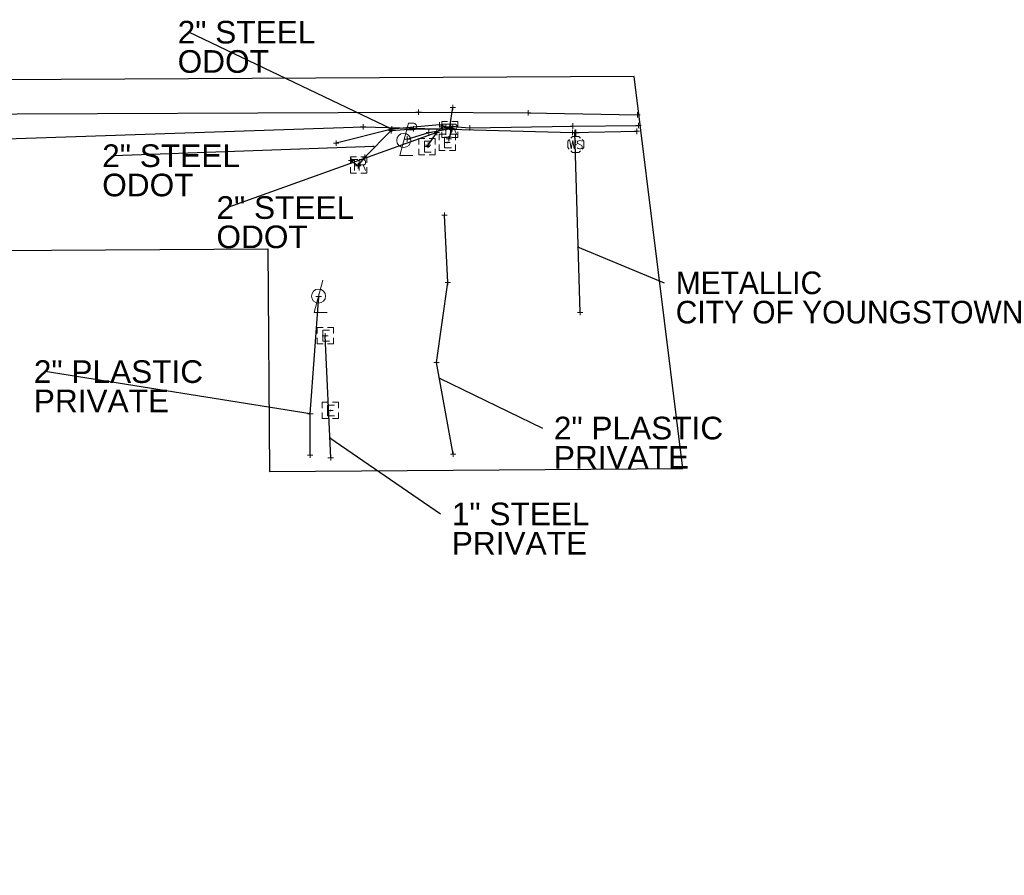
# Model space of a CAD drawing. Header units: feet. Extents: x 2474969 to 2485206, y 498780 to 500682.
# Tile 41 of 69: x 2479927 to 2480108, y 499918 to 500076. Entities that reach past the tile are written whole.
import ezdxf

# ---------------------------------------------------------------- set-up
doc = ezdxf.new("R2010")
doc.units = ezdxf.units.FT
doc.header["$MEASUREMENT"] = 0
doc.linetypes.add('interconnectex', pattern=[0])
for name, color, linetype in [('LT_X_Poles', 2, 'Continuous'), ('SG_X_Interconnect_Cable', 7, 'interconnectex'), ('SG_X_PullBox', 7, 'Continuous'), ('TX_X_10', 7, 'Continuous'), ('UT_X_Electric', 1, 'elecex'), ('UT_X_Electric_Cells', 1, 'Continuous'), ('UT_X_FO', 30, 'foex'), ('UT_X_Misc_Cells', 7, 'Continuous'), ('UT_X_Water', 133, 'waterex'), ('UT_X_Water_Cells', 133, 'Continuous')]:
    doc.layers.add(name, color=color, linetype=linetype)
for name, color, linetype, lineweight in [('SG_X_PullBox (Construction)', 7, 'Continuous', 0), ('UT_X_Electric_Cells (Construction)', 1, 'Continuous', 0), ('UT_X_Water_Cells (Construction)', 62, 'Continuous', 0)]:
    doc.layers.add(name, color=color, linetype=linetype, lineweight=lineweight)
doc.layers.add('SV_X_Shot_Marker (Construction)', color=2, linetype='Continuous', lineweight=0, transparency=0.5)
doc.styles.get("Standard").update_dxf_attribs({"font": 'arial.ttf'})
doc.styles.add('Standard-Linetype-Ex', font='font30.shx')
doc.styles.add('Style-Arial', font='arial.ttf')
doc.linetypes.add('elecex', pattern='A,0.2,-0.1,0.2,-0.1,0.2,-0.1,0.2,-0.1,["E",Standard-Linetype-Ex,S=0.14,R=0,X=-0,Y=-0.05],-0.2', length=1.4)
doc.linetypes.add('foex', pattern='A,0.2,-0.1,0.2,-0.1,0.2,-0.1,0.2,-0.1,["FO",Standard-Linetype-Ex,S=0.14,R=0,X=-0,Y=-0.05],-0.3', length=1.5)
doc.linetypes.add('waterex', pattern='A,0.2,-0.1,0.2,-0.1,0.2,-0.1,0.2,-0.1,["W",Standard-Linetype-Ex,S=0.14,R=0,X=-0,Y=-0.05],-0.2', length=1.4)
doc.dimstyles.get("Standard").update_dxf_attribs({"dimtxt": 0.18, "dimasz": 0.18, "dimexe": 0.18, "dimexo": 0.0625, "dimgap": 0.09, "dimtad": 0, "dimtih": 1, "dimtoh": 1, "dimdec": 4, "dimzin": 0, "dimdsep": 46, "dimtxsty": 'Standard', "dimcen": 0.09, "dimadec": 0, "dimazin": 0, "dimtfac": 1, "dimtdec": 4, "dimtofl": 0, "dimtmove": 0, "dimatfit": 3, "dimfxl": 1, "dimtolj": 1, "dimtzin": 0, "dimarcsym": 0})

# ---------------------------------------------------------------- blocks, each defined once
blk = doc.blocks.new('SVPT_591')
at = {"layer": 'SV_X_Shot_Marker (Construction)', "transparency": 33554495}
for p, q in [((-0.02500000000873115, 0), (0.02499999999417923, 0)), ((0, 0.02500000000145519), (0, -0.02500000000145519))]:
    blk.add_line(p, q, dxfattribs=at)
blk.add_point((0, 0), dxfattribs=at)
blk = doc.blocks.new('SVPT_592')
at = {"layer": 'SV_X_Shot_Marker (Construction)', "transparency": 33554495}
for p, q in [((-0.02500000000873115, 0), (0.02499999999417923, 0)), ((-1.455191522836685e-11, 0.02499999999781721), (-1.455191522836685e-11, -0.02500000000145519))]:
    blk.add_line(p, q, dxfattribs=at)
blk.add_point((-1.455191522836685e-11, 0), dxfattribs=at)
blk = doc.blocks.new('SVPT_593')
at = {"layer": 'SV_X_Shot_Marker (Construction)', "transparency": 33554495}
for p, q in [((-0.02500000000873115, 0), (0.02499999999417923, 0)), ((0, 0.02500000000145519), (0, -0.02499999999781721))]:
    blk.add_line(p, q, dxfattribs=at)
blk.add_point((0, 0), dxfattribs=at)
blk = doc.blocks.new('SVPT_594')
at = {"layer": 'SV_X_Shot_Marker (Construction)', "transparency": 33554495}
for p, q in [((-0.02499999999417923, 0), (0.02500000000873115, 0)), ((1.455191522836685e-11, 0.02500000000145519), (1.455191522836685e-11, -0.02499999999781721))]:
    blk.add_line(p, q, dxfattribs=at)
blk.add_point((1.455191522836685e-11, 0), dxfattribs=at)
blk = doc.blocks.new('SVPT_595')
at = {"layer": 'SV_X_Shot_Marker (Construction)', "transparency": 33554495}
for p, q in [((-0.02499999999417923, 3.637978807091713e-12), (0.02500000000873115, 3.637978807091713e-12)), ((0, 0.02500000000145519), (0, -0.02499999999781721))]:
    blk.add_line(p, q, dxfattribs=at)
blk.add_point((0, 3.637978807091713e-12), dxfattribs=at)
blk = doc.blocks.new('SVPT_596')
at = {"layer": 'SV_X_Shot_Marker (Construction)', "transparency": 33554495}
for p, q in [((-0.02499999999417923, 0), (0.02500000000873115, 0)), ((0, 0.02500000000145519), (0, -0.02499999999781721))]:
    blk.add_line(p, q, dxfattribs=at)
blk.add_point((0, 0), dxfattribs=at)
blk = doc.blocks.new('SVPT_597')
at = {"layer": 'SV_X_Shot_Marker (Construction)', "transparency": 33554495}
for p, q in [((-0.02499999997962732, 0), (0.02500000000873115, 0)), ((1.455191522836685e-11, 0.02500000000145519), (1.455191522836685e-11, -0.02499999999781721))]:
    blk.add_line(p, q, dxfattribs=at)
blk.add_point((1.455191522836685e-11, 0), dxfattribs=at)
blk = doc.blocks.new('SVPT_598')
at = {"layer": 'SV_X_Shot_Marker (Construction)', "transparency": 33554495}
for p, q in [((-0.02499999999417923, 0), (0.02500000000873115, 0)), ((0, 0.02500000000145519), (0, -0.02499999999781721))]:
    blk.add_line(p, q, dxfattribs=at)
blk.add_point((0, 0), dxfattribs=at)
blk = doc.blocks.new('SVPT_599')
at = {"layer": 'SV_X_Shot_Marker (Construction)', "transparency": 33554495}
for p, q in [((-0.02500000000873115, 3.637978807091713e-12), (0.02499999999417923, 3.637978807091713e-12)), ((-1.455191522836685e-11, 0.02500000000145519), (-1.455191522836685e-11, -0.02499999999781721))]:
    blk.add_line(p, q, dxfattribs=at)
blk.add_point((-1.455191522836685e-11, 3.637978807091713e-12), dxfattribs=at)
blk = doc.blocks.new('SVPT_600')
at = {"layer": 'SV_X_Shot_Marker (Construction)', "transparency": 33554495}
for p, q in [((-0.02500000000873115, 0), (0.02499999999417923, 0)), ((0, 0.02499999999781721), (0, -0.02500000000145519))]:
    blk.add_line(p, q, dxfattribs=at)
blk.add_point((0, 0), dxfattribs=at)
blk = doc.blocks.new('SVPT_601')
at = {"layer": 'SV_X_Shot_Marker (Construction)', "transparency": 33554495}
for p, q in [((-0.02499999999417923, 0), (0.02500000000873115, 0)), ((1.455191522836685e-11, 0.02500000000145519), (1.455191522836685e-11, -0.02499999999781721))]:
    blk.add_line(p, q, dxfattribs=at)
blk.add_point((1.455191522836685e-11, 0), dxfattribs=at)
blk = doc.blocks.new('SVPT_602')
at = {"layer": 'SV_X_Shot_Marker (Construction)', "transparency": 33554495}
for p, q in [((-0.02499999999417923, 0), (0.02500000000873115, 0)), ((1.455191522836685e-11, 0.02500000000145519), (1.455191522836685e-11, -0.02500000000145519))]:
    blk.add_line(p, q, dxfattribs=at)
blk.add_point((1.455191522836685e-11, 0), dxfattribs=at)
blk = doc.blocks.new('SVPT_603')
at = {"layer": 'SV_X_Shot_Marker (Construction)', "transparency": 33554495}
for p, q in [((-0.02500000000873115, 3.637978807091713e-12), (0.02499999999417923, 3.637978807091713e-12)), ((-1.455191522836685e-11, 0.02500000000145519), (-1.455191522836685e-11, -0.02499999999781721))]:
    blk.add_line(p, q, dxfattribs=at)
blk.add_point((-1.455191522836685e-11, 3.637978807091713e-12), dxfattribs=at)
blk = doc.blocks.new('SVPT_604')
at = {"layer": 'SV_X_Shot_Marker (Construction)', "transparency": 33554495}
for p, q in [((-0.02500000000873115, 3.637978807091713e-12), (0.02499999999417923, 3.637978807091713e-12)), ((-1.455191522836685e-11, 0.02500000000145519), (-1.455191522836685e-11, -0.02499999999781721))]:
    blk.add_line(p, q, dxfattribs=at)
blk.add_point((-1.455191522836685e-11, 3.637978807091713e-12), dxfattribs=at)
blk = doc.blocks.new('SVPT_605')
at = {"layer": 'SV_X_Shot_Marker (Construction)', "transparency": 33554495}
for p, q in [((-0.02499999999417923, 3.637978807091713e-12), (0.02499999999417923, 3.637978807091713e-12)), ((0, 0.02500000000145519), (0, -0.02499999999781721))]:
    blk.add_line(p, q, dxfattribs=at)
blk.add_point((0, 3.637978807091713e-12), dxfattribs=at)
blk = doc.blocks.new('SVPT_606')
at = {"layer": 'SV_X_Shot_Marker (Construction)', "transparency": 33554495}
for p, q in [((-0.02499999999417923, 0), (0.02500000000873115, 0)), ((1.455191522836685e-11, 0.02499999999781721), (1.455191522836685e-11, -0.02500000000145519))]:
    blk.add_line(p, q, dxfattribs=at)
blk.add_point((1.455191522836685e-11, 0), dxfattribs=at)
blk = doc.blocks.new('SVPT_607')
at = {"layer": 'SV_X_Shot_Marker (Construction)', "transparency": 33554495}
for p, q in [((-0.02499999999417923, 0), (0.02500000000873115, 0)), ((0, 0.02500000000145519), (0, -0.02499999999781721))]:
    blk.add_line(p, q, dxfattribs=at)
blk.add_point((0, 0), dxfattribs=at)
blk = doc.blocks.new('WSS_15')
at = {"layer": 'UT_X_Water_Cells', "color": 62, "linetype": 'Continuous', "lineweight": 0}
for p, q in [((0.03175000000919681, 0.1058333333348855), (-0.03191666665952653, 0.1058333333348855)), ((1.455191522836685e-11, 0.07408333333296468), (1.455191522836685e-11, 0.1375833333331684)), ((0.02016666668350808, 0.008249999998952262), (0.05525000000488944, -0.01008333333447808))]:
    blk.add_line(p, q, dxfattribs=at)
at = {"layer": 'UT_X_Water_Cells', "color": 62, "linetype": 'Continuous', "lineweight": 0, "flags": 128}
for points in [[(-0.05883333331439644, 0.04483333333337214), (-0.07408333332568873, 0.02966666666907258), (-0.07408333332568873, -0.02958333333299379), (-0.05899999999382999, -0.04466666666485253)], [(-0.05541666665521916, 0.03550000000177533), (-0.04124999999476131, -0.04083333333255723), (-0.02716666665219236, 0.03550000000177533), (-0.01299999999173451, -0.04083333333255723), (0.001333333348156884, 0.03550000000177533)], [(0.04483333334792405, 0.05883333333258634), (0.02958333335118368, 0.07408333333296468), (-0.02966666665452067, 0.07408333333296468), (-0.04483333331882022, 0.05900000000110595)], [(0.05883333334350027, -0.04466666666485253), (0.07400000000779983, -0.02958333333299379), (0.07400000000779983, 0.02966666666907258), (0.05883333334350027, 0.04483333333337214)], [(-0.04499999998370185, -0.0586666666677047), (-0.02966666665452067, -0.07400000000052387), (0.02958333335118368, -0.07400000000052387), (0.04483333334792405, -0.05883333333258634)]]:
    blk.add_lwpolyline(points, dxfattribs=at)
at = {"layer": 'UT_X_Water_Cells', "color": 62, "linetype": 'Continuous', "lineweight": 0, "extrusion": (0, 0, -1)}
for centre, radius, start, end in [((-0.02766537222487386, 0.01950395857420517), 0.01354149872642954, 303.6324499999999, 53.74126666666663), ((-0.03882981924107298, -0.004664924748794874), 0.03998491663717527, 61.34633055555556, 118.6536694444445), ((-0.03720268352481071, -0.009095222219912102), 0.03164234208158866, 235.603725, 316.330525), ((-0.04383598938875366, -0.02249306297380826), 0.0169697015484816, 132.0641611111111, 228.5116694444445)]:
    blk.add_arc(centre, radius, start, end, dxfattribs=at)
at = {"layer": 'UT_X_Water_Cells (Construction)', "color": 62, "linetype": 'Continuous', "lineweight": 30}
blk.add_point((1.455191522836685e-11, 0), dxfattribs=at)
blk = doc.blocks.new('SVPT_608')
at = {"layer": 'SV_X_Shot_Marker (Construction)', "transparency": 33554495}
for p, q in [((-0.02499999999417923, 0), (0.02500000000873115, 0)), ((0, 0.02499999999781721), (0, -0.02500000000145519))]:
    blk.add_line(p, q, dxfattribs=at)
blk.add_point((0, 0), dxfattribs=at)
blk = doc.blocks.new('SVPT_609')
at = {"layer": 'SV_X_Shot_Marker (Construction)', "transparency": 33554495}
for p, q in [((-0.02499999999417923, 3.637978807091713e-12), (0.02500000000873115, 3.637978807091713e-12)), ((0, 0.02500000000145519), (0, -0.02499999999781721))]:
    blk.add_line(p, q, dxfattribs=at)
blk.add_point((0, 3.637978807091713e-12), dxfattribs=at)
blk = doc.blocks.new('SVPT_610')
at = {"layer": 'SV_X_Shot_Marker (Construction)', "transparency": 33554495}
for p, q in [((-0.02499999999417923, 3.637978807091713e-12), (0.02500000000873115, 3.637978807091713e-12)), ((0, 0.02500000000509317), (0, -0.02499999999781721))]:
    blk.add_line(p, q, dxfattribs=at)
blk.add_point((0, 3.637978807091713e-12), dxfattribs=at)
blk = doc.blocks.new('SVPT_611')
at = {"layer": 'SV_X_Shot_Marker (Construction)', "transparency": 33554495}
for p, q in [((-0.02500000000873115, 0), (0.02499999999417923, 0)), ((0, 0.02500000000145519), (0, -0.02499999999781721))]:
    blk.add_line(p, q, dxfattribs=at)
blk.add_point((0, 0), dxfattribs=at)
blk = doc.blocks.new('SVPT_612')
at = {"layer": 'SV_X_Shot_Marker (Construction)', "transparency": 33554495}
for p, q in [((-0.02499999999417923, 0), (0.02499999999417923, 0)), ((0, 0.02500000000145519), (0, -0.02499999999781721))]:
    blk.add_line(p, q, dxfattribs=at)
blk.add_point((0, 0), dxfattribs=at)
blk = doc.blocks.new('SVPT_613')
at = {"layer": 'SV_X_Shot_Marker (Construction)', "transparency": 33554495}
for p, q in [((-0.02499999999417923, 0), (0.02500000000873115, 0)), ((0, 0.02499999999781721), (0, -0.02500000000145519))]:
    blk.add_line(p, q, dxfattribs=at)
blk.add_point((0, 0), dxfattribs=at)
blk = doc.blocks.new('SVPT_614')
at = {"layer": 'SV_X_Shot_Marker (Construction)', "transparency": 33554495}
for p, q in [((-0.02499999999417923, 0), (0.02499999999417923, 0)), ((0, 0.02500000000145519), (0, -0.02499999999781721))]:
    blk.add_line(p, q, dxfattribs=at)
blk.add_point((0, 0), dxfattribs=at)
blk = doc.blocks.new('SVPT_615')
at = {"layer": 'SV_X_Shot_Marker (Construction)', "transparency": 33554495}
for p, q in [((-0.02499999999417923, 0), (0.02500000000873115, 0)), ((1.455191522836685e-11, 0.02500000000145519), (1.455191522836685e-11, -0.02500000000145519))]:
    blk.add_line(p, q, dxfattribs=at)
blk.add_point((1.455191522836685e-11, 0), dxfattribs=at)
blk = doc.blocks.new('SVPT_616')
at = {"layer": 'SV_X_Shot_Marker (Construction)', "transparency": 33554495}
for p, q in [((-0.02499999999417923, 0), (0.02500000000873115, 0)), ((0, 0.02499999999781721), (0, -0.02500000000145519))]:
    blk.add_line(p, q, dxfattribs=at)
blk.add_point((0, 0), dxfattribs=at)
blk = doc.blocks.new('SVPT_617')
at = {"layer": 'SV_X_Shot_Marker (Construction)', "transparency": 33554495}
for p, q in [((-0.02500000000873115, 0), (0.02499999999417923, 0)), ((-1.455191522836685e-11, 0.02499999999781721), (-1.455191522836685e-11, -0.02500000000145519))]:
    blk.add_line(p, q, dxfattribs=at)
blk.add_point((-1.455191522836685e-11, 0), dxfattribs=at)
blk = doc.blocks.new('SVPT_618')
at = {"layer": 'SV_X_Shot_Marker (Construction)', "transparency": 33554495}
for p, q in [((-0.02499999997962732, 0), (0.02500000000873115, 0)), ((1.455191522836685e-11, 0.02500000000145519), (1.455191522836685e-11, -0.02499999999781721))]:
    blk.add_line(p, q, dxfattribs=at)
blk.add_point((1.455191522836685e-11, 0), dxfattribs=at)
blk = doc.blocks.new('SVPT_619')
at = {"layer": 'SV_X_Shot_Marker (Construction)', "transparency": 33554495}
for p, q in [((-0.02499999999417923, 0), (0.02500000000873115, 0)), ((1.455191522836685e-11, 0.02500000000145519), (1.455191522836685e-11, -0.02500000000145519))]:
    blk.add_line(p, q, dxfattribs=at)
blk.add_point((1.455191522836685e-11, 0), dxfattribs=at)
blk = doc.blocks.new('SVPT_620')
at = {"layer": 'SV_X_Shot_Marker (Construction)', "transparency": 33554495}
for p, q in [((-0.02499999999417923, 0), (0.02500000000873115, 0)), ((1.455191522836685e-11, 0.02500000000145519), (1.455191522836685e-11, -0.02499999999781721))]:
    blk.add_line(p, q, dxfattribs=at)
blk.add_point((1.455191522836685e-11, 0), dxfattribs=at)
blk = doc.blocks.new('SVPT_621')
at = {"layer": 'SV_X_Shot_Marker (Construction)', "transparency": 33554495}
for p, q in [((-0.02499999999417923, 0), (0.02500000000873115, 0)), ((0, 0.02500000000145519), (0, -0.02499999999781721))]:
    blk.add_line(p, q, dxfattribs=at)
blk.add_point((0, 0), dxfattribs=at)
blk = doc.blocks.new('SIGPB_23')
at = {"layer": 'SG_X_PullBox', "color": 7, "linetype": 'Continuous', "lineweight": 0, "flags": 128}
for points in [[(-0.01999999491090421, 0.07499998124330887), (-0.07499998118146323, 0.07499998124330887), (-0.07499998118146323, 0.01999999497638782)], [(-0.06780112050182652, 0.04999998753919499), (-0.00560631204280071, 0.04999998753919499)], [(-0.03630698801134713, 0.04999998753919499), (-0.03630698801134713, -0.04999998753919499)], [(0.005599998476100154, -0.04999998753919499), (0.005599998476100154, 0.04999998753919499), (0.04339295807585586, 0.04999998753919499), (0.04732362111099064, 0.04920653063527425), (0.05284119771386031, 0.04763182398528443), (0.05519715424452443, 0.04605711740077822), (0.05756531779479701, 0.0444824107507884), (0.06071473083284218, 0.04053954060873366), (0.0630706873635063, 0.03660887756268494), (0.06464539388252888, 0.03031005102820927), (0.06464539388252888, 0.02086181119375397), (0.0638641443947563, 0.01771239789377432), (0.06228943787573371, 0.01298827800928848), (0.05914002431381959, 0.007470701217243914), (0.05599061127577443, 0.005114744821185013), (0.05362244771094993, 0.003540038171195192), (0.05204774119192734, 0.002746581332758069), (0.04969178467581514, 0.00196533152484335), (0.04259950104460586, 0.001171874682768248), (0.005599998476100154, 0.001171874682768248)], [(0.07499998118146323, 0.01999999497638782), (0.07499998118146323, 0.07499998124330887), (0.01999999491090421, 0.07499998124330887)], [(0.04259950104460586, 0.001171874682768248), (0.06464539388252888, -0.04999998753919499)], [(-0.07499998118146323, -0.01999999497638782), (-0.07499998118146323, -0.07499998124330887), (-0.01999999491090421, -0.07499998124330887)], [(0.01999999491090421, -0.07499998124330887), (0.07499998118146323, -0.07499998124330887), (0.07499998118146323, -0.01999999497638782)]]:
    blk.add_lwpolyline(points, dxfattribs=at)
at = {"layer": 'SG_X_PullBox (Construction)', "color": 7, "linetype": 'Continuous', "lineweight": 30}
blk.add_point((0, 0), dxfattribs=at)
blk = doc.blocks.new('SIGPB_24')
at = {"layer": 'SG_X_PullBox', "color": 7, "linetype": 'Continuous', "lineweight": 0, "flags": 128}
for points in [[(-0.01999999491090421, 0.07499998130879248), (-0.07499998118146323, 0.07499998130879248), (-0.07499998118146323, 0.01999999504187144)], [(-0.06780112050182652, 0.04999998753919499), (-0.00560631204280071, 0.04999998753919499)], [(-0.03630698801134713, 0.04999998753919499), (-0.03630698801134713, -0.04999998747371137)], [(0.005599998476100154, -0.04999998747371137), (0.005599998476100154, 0.04999998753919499), (0.04339295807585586, 0.04999998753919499), (0.04732362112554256, 0.04920653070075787), (0.05284119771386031, 0.04763182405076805), (0.05519715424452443, 0.04605711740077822), (0.05756531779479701, 0.04448241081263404), (0.06071473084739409, 0.04053954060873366), (0.0630706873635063, 0.03660887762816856), (0.06464539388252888, 0.03031005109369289), (0.06464539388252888, 0.02086181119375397), (0.0638641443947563, 0.01771239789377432), (0.06228943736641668, 0.01298827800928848), (0.05914002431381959, 0.007470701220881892), (0.05599061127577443, 0.005114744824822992), (0.05362244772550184, 0.003540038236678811), (0.05204774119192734, 0.002746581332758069), (0.04969178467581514, 0.00196533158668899), (0.04259950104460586, 0.001171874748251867), (0.005599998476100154, 0.001171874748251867)], [(0.07499998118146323, 0.01999999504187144), (0.07499998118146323, 0.07499998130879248), (0.01999999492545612, 0.07499998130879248)], [(0.04259950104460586, 0.001171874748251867), (0.06464539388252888, -0.04999998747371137)], [(-0.07499998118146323, -0.01999999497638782), (-0.07499998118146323, -0.07499998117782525), (-0.01999999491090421, -0.07499998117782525)], [(0.01999999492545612, -0.07499998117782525), (0.07499998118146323, -0.07499998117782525), (0.07499998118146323, -0.01999999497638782)]]:
    blk.add_lwpolyline(points, dxfattribs=at)
at = {"layer": 'SG_X_PullBox (Construction)', "color": 7, "linetype": 'Continuous', "lineweight": 30}
blk.add_point((0, 0), dxfattribs=at)
blk = doc.blocks.new('EBOX_8')
at = {"layer": 'UT_X_Electric_Cells', "color": 1, "linetype": 'Continuous', "lineweight": 0}
blk.add_line((-0.02499999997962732, 0), (0.02500000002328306, 0), dxfattribs=at)
at = {"layer": 'UT_X_Electric_Cells', "color": 1, "linetype": 'Continuous', "lineweight": 0, "flags": 128}
for points in [[(-0.01999999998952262, 0.0750000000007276), (-0.0749999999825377, 0.0750000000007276), (-0.0749999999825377, 0.02000000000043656)], [(0.03750000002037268, 0.0499999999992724), (-0.02499999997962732, 0.0499999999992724), (-0.02499999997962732, -0.0499999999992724), (0.03750000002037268, -0.0499999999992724)], [(0.07500000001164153, 0.02000000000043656), (0.07500000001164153, 0.0750000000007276), (0.02000000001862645, 0.0750000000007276)], [(-0.0749999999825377, -0.02000000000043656), (-0.0749999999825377, -0.0750000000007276), (-0.01999999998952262, -0.0750000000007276)], [(0.02000000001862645, -0.0750000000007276), (0.07500000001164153, -0.0750000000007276), (0.07500000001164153, -0.02000000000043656)]]:
    blk.add_lwpolyline(points, dxfattribs=at)
at = {"layer": 'UT_X_Electric_Cells (Construction)', "color": 1, "linetype": 'Continuous', "lineweight": 30}
blk.add_point((1.455191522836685e-11, 0), dxfattribs=at)
blk = doc.blocks.new('EBOX_9')
at = {"layer": 'UT_X_Electric_Cells', "color": 1, "linetype": 'Continuous', "lineweight": 0}
blk.add_line((-0.02499999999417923, 0), (0.02500000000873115, 0), dxfattribs=at)
at = {"layer": 'UT_X_Electric_Cells', "color": 1, "linetype": 'Continuous', "lineweight": 0, "flags": 128}
for points in [[(-0.02000000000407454, 0.0750000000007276), (-0.07499999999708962, 0.0750000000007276), (-0.07499999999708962, 0.02000000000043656)], [(0.03750000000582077, 0.0499999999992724), (-0.02499999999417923, 0.0499999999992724), (-0.02499999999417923, -0.0499999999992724), (0.03750000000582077, -0.0499999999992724)], [(0.07499999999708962, 0.02000000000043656), (0.07499999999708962, 0.0750000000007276), (0.02000000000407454, 0.0750000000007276)], [(-0.07499999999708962, -0.02000000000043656), (-0.07499999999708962, -0.0750000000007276), (-0.02000000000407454, -0.0750000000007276)], [(0.02000000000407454, -0.0750000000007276), (0.07499999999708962, -0.0750000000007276), (0.07499999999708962, -0.02000000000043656)]]:
    blk.add_lwpolyline(points, dxfattribs=at)
at = {"layer": 'UT_X_Electric_Cells (Construction)', "color": 1, "linetype": 'Continuous', "lineweight": 30}
blk.add_point((0, 0), dxfattribs=at)
blk = doc.blocks.new('PLP_16')
at = {"layer": 'UT_X_Misc_Cells', "color": 1, "linetype": 'Continuous', "lineweight": 0}
for p, q in [((0.02575000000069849, 0.0962500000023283), (0.0853333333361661, 0.0962500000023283)), ((0.04283333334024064, 0.1600000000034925), (0.0853333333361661, 0.1600000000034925))]:
    blk.add_line(p, q, dxfattribs=at)
at = {"layer": 'UT_X_Misc_Cells', "color": 1, "linetype": 'Continuous', "lineweight": 0, "flags": 128}
blk.add_lwpolyline([(0.04283333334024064, 0.1600000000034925), (-0.03749999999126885, -0.1399999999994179), (0.08250000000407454, -0.1399999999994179)], dxfattribs=at)
at = {"layer": 'UT_X_Misc_Cells', "color": 1, "linetype": 'Continuous', "lineweight": 0}
blk.add_circle((0, 3.637978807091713e-12), 0.065, dxfattribs=at)
at = {"layer": 'UT_X_Misc_Cells', "color": 1, "linetype": 'Continuous', "lineweight": 0, "extrusion": (0, 0, -1)}
blk.add_arc((-0.08595833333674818, 0.1281250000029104), 0.03188112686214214, 88.8766972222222, 271.1233027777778, dxfattribs=at)
blk = doc.blocks.new('SVPT_622')
at = {"layer": 'SV_X_Shot_Marker (Construction)', "transparency": 33554495}
for p, q in [((-0.02500000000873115, 0), (0.02499999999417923, 0)), ((0, 0.02500000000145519), (0, -0.02499999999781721))]:
    blk.add_line(p, q, dxfattribs=at)
blk.add_point((0, 0), dxfattribs=at)
blk = doc.blocks.new('SVPT_623')
at = {"layer": 'SV_X_Shot_Marker (Construction)', "transparency": 33554495}
for p, q in [((-0.02500000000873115, 0), (0.02499999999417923, 0)), ((0, 0.02500000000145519), (0, -0.02500000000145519))]:
    blk.add_line(p, q, dxfattribs=at)
blk.add_point((0, 0), dxfattribs=at)
blk = doc.blocks.new('SVPT_624')
at = {"layer": 'SV_X_Shot_Marker (Construction)', "transparency": 33554495}
for p, q in [((-0.02499999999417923, 0), (0.02500000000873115, 0)), ((1.455191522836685e-11, 0.02499999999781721), (1.455191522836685e-11, -0.02500000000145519))]:
    blk.add_line(p, q, dxfattribs=at)
blk.add_point((1.455191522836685e-11, 0), dxfattribs=at)
blk = doc.blocks.new('SVPT_625')
at = {"layer": 'SV_X_Shot_Marker (Construction)', "transparency": 33554495}
for p, q in [((-0.02499999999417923, 0), (0.02500000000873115, 0)), ((1.455191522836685e-11, 0.02500000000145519), (1.455191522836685e-11, -0.02499999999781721))]:
    blk.add_line(p, q, dxfattribs=at)
blk.add_point((1.455191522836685e-11, 0), dxfattribs=at)
blk = doc.blocks.new('SVPT_626')
at = {"layer": 'SV_X_Shot_Marker (Construction)', "transparency": 33554495}
for p, q in [((-0.02499999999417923, 0), (0.02499999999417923, 0)), ((0, 0.02500000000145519), (0, -0.02499999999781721))]:
    blk.add_line(p, q, dxfattribs=at)
blk.add_point((0, 0), dxfattribs=at)
blk = doc.blocks.new('SVPT_627')
at = {"layer": 'SV_X_Shot_Marker (Construction)', "transparency": 33554495}
for p, q in [((-0.02499999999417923, 0), (0.02500000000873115, 0)), ((1.455191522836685e-11, 0.02500000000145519), (1.455191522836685e-11, -0.02500000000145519))]:
    blk.add_line(p, q, dxfattribs=at)
blk.add_point((1.455191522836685e-11, 0), dxfattribs=at)
blk = doc.blocks.new('SVPT_628')
at = {"layer": 'SV_X_Shot_Marker (Construction)', "transparency": 33554495}
for p, q in [((-0.02500000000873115, 3.637978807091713e-12), (0.02499999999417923, 3.637978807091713e-12)), ((-1.455191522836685e-11, 0.02500000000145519), (-1.455191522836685e-11, -0.02499999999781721))]:
    blk.add_line(p, q, dxfattribs=at)
blk.add_point((-1.455191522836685e-11, 3.637978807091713e-12), dxfattribs=at)
blk = doc.blocks.new('LPOLE_8')
at = {"layer": 'LT_X_Poles', "color": 34, "linetype": 'Continuous', "lineweight": 0, "flags": 128}
blk.add_lwpolyline([(0.03933333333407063, 0.1476666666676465), (-0.03941666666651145, -0.1515833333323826), (0.07875000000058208, -0.1515833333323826)], dxfattribs=at)
at = {"layer": 'LT_X_Poles', "color": 34, "linetype": 'Continuous', "lineweight": 0}
blk.add_circle((-7.80029222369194e-06, -8.250044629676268e-06), 0.06500593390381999, dxfattribs=at)
blk = doc.blocks.new('SVPT_629')
at = {"layer": 'SV_X_Shot_Marker (Construction)', "transparency": 33554495}
for p, q in [((-0.02499999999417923, 0), (0.02500000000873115, 0)), ((0, 0.02500000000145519), (0, -0.02500000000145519))]:
    blk.add_line(p, q, dxfattribs=at)
blk.add_point((0, 0), dxfattribs=at)
blk = doc.blocks.new('SVPT_630')
at = {"layer": 'SV_X_Shot_Marker (Construction)', "transparency": 33554495}
for p, q in [((-0.02499999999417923, 0), (0.02500000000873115, 0)), ((1.455191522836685e-11, 0.02499999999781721), (1.455191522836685e-11, -0.02500000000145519))]:
    blk.add_line(p, q, dxfattribs=at)
blk.add_point((1.455191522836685e-11, 0), dxfattribs=at)
blk = doc.blocks.new('EBOX_10')
at = {"layer": 'UT_X_Electric_Cells', "color": 1, "linetype": 'Continuous', "lineweight": 0}
blk.add_line((-0.02499999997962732, 0), (0.02500000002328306, 0), dxfattribs=at)
at = {"layer": 'UT_X_Electric_Cells', "color": 1, "linetype": 'Continuous', "lineweight": 0, "flags": 128}
for points in [[(-0.01999999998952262, 0.0750000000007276), (-0.0749999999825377, 0.0750000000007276), (-0.0749999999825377, 0.02000000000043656)], [(0.03750000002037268, 0.0499999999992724), (-0.02499999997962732, 0.0499999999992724), (-0.02499999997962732, -0.0499999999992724), (0.03750000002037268, -0.0499999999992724)], [(0.07500000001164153, 0.02000000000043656), (0.07500000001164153, 0.0750000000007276), (0.02000000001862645, 0.0750000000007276)], [(-0.0749999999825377, -0.02000000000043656), (-0.0749999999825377, -0.0750000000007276), (-0.01999999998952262, -0.0750000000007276)], [(0.02000000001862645, -0.0750000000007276), (0.07500000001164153, -0.0750000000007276), (0.07500000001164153, -0.02000000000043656)]]:
    blk.add_lwpolyline(points, dxfattribs=at)
at = {"layer": 'UT_X_Electric_Cells (Construction)', "color": 1, "linetype": 'Continuous', "lineweight": 30}
blk.add_point((1.455191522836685e-11, 0), dxfattribs=at)
blk = doc.blocks.new('EBOX_11')
at = {"layer": 'UT_X_Electric_Cells', "color": 1, "linetype": 'Continuous', "lineweight": 0}
blk.add_line((-0.02499999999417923, 3.637978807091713e-12), (0.02500000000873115, 3.637978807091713e-12), dxfattribs=at)
at = {"layer": 'UT_X_Electric_Cells', "color": 1, "linetype": 'Continuous', "lineweight": 0, "flags": 128}
for points in [[(-0.01999999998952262, 0.0750000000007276), (-0.07499999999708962, 0.0750000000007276), (-0.07499999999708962, 0.02000000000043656)], [(0.03750000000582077, 0.05000000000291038), (-0.02499999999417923, 0.05000000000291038), (-0.02499999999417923, -0.0499999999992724), (0.03750000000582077, -0.0499999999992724)], [(0.07500000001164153, 0.02000000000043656), (0.07500000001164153, 0.0750000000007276), (0.02000000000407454, 0.0750000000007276)], [(-0.07499999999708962, -0.01999999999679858), (-0.07499999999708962, -0.07499999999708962), (-0.01999999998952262, -0.07499999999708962)], [(0.02000000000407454, -0.07499999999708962), (0.07500000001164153, -0.07499999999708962), (0.07500000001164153, -0.01999999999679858)]]:
    blk.add_lwpolyline(points, dxfattribs=at)
at = {"layer": 'UT_X_Electric_Cells (Construction)', "color": 1, "linetype": 'Continuous', "lineweight": 30}
blk.add_point((1.455191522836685e-11, 3.637978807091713e-12), dxfattribs=at)
blk = doc.blocks.new('TerminatorOpen_0.5')
at = {"color": 0, "linetype": 'ByBlock', "lineweight": -2}
for q in [(-1, 0.25), (-1, 0), (-1, -0.25)]:
    blk.add_line((0, 0), q, dxfattribs=at)

msp = doc.modelspace()

# ---------------------------------------------------------------- linework, layer by layer
at = {"layer": 'SG_X_Interconnect_Cable', "extrusion": (0.0185223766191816, 0.1138854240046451, 0.9933212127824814), "elevation": 103940.076376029, "flags": 128}
msp.add_lwpolyline([(-2367567.806578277, -885610.9822838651), (-2367567.806578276, -885614.6137046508)], dxfattribs=at)
at = {"layer": 'SG_X_Interconnect_Cable', "extrusion": (-0.1792640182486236, 0.9102470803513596, 0.3732487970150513), "elevation": 10994.92960745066, "flags": 128}
msp.add_lwpolyline([(-2529884.385817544, -3277.581883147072), (-2529888.523221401, -3278.594029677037), (-2529892.65755984, -3278.468993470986)], dxfattribs=at)
at = {"layer": 'SG_X_Interconnect_Cable'}
for points in [[(2480002.148406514, 500052.7318731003, 1062.284), (2480003.754580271, 500055.0691259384, 1062.284), (2480004.832696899, 500056.1252401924, 1062.207), (2480006.464873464, 500055.8052055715, 1062.376), (2480004.279637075, 500056.4872793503, 1062.231), (2479995.448681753, 500055.7141957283, 1062.637), (2479985.232576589, 500053.1169147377, 1062.43)], [(2480006.687897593, 500056.1822463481, 1062.437), (2480009.824236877, 500055.9392200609, 1062.362), (2480028.803289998, 500056.2672555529, 1061.816), (2480040.904599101, 500056.3552650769, 1061.518)], [(2479988.005876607, 500049.8955662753, 1062.524), (2479989.246010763, 500048.9144601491, 1063.059), (2479990.53114978, 500050.5106328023, 1062.717), (2479995.351671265, 500055.4151633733, 1062.552), (2479999.480117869, 500055.7722020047, 1062.564), (2480006.556883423, 500055.7361981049, 1062.391), (2480005.971820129, 500053.8949989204, 1062.175)]]:
    msp.add_polyline3d(points, dxfattribs=at)
at = {"layer": 'TX_X_10', "flags": 128}
msp.add_lwpolyline([(2477769.948028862, 500054.3518256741), (2477803.710078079, 499918.2597941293), (2477849.800922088, 499929.6941251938), (2477829.503383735, 499998.870185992), (2477857.502964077, 500011.9720303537), (2478851.278547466, 500025.4717876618), (2479972.660896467, 500033.6759172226), (2479972.961042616, 499992.6504079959), (2480049.052349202, 499993.1637094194), (2480040.11609276, 500065.3598125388)], close=True, dxfattribs=at)
at = {"layer": 'UT_X_Electric', "extrusion": (0.0004545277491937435, -0.009789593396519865, 0.9999519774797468)}
msp.add_line((2479984.212466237, 499995.1756467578), (2479983.171353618, 500017.5990724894), dxfattribs=at)
at = {"layer": 'UT_X_Electric', "flags": 128}
msp.add_lwpolyline([(2480006.747904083, 499995.8467193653), (2480003.686572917, 500012.7165443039), (2480005.789800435, 500027.4351365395), (2480005.153731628, 500039.8284772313)], dxfattribs=at)
at = {"layer": 'UT_X_Electric'}
msp.add_polyline3d([(2479980.424056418, 499995.6356965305, 0), (2479980.462060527, 500003.2325183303, 0), (2479982.00022693, 500024.8818603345, 0)], dxfattribs=at)
at = {"layer": 'UT_X_FO', "flags": 128}
msp.add_lwpolyline([(2478718.179508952, 500051.0746938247), (2478717.820470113, 500050.8146657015), (2478727.633531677, 500050.485630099), (2478736.080445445, 500050.2686066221), (2478798.617210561, 500052.4338408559), (2478834.825127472, 500052.4568433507), (2478901.312319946, 500053.2489290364), (2478957.987450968, 500054.8791053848), (2478991.000022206, 500055.2911499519), (2479021.390309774, 500055.8162067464), (2479073.747973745, 500056.0092276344), (2479117.845744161, 500057.2633633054), (2479157.121993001, 500056.178245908), (2479173.305743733, 500053.2769320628), (2479203.055962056, 500053.8569948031), (2479239.895947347, 500054.3120440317), (2479267.904977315, 500054.8621035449), (2479332.880006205, 500055.0121197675), (2479408.751213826, 500055.2791486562), (2479449.154584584, 500055.425164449), (2479471.361986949, 500055.5431772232), (2479564.501062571, 500054.316044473), (2479594.20027539, 500051.8037726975), (2479626.04171994, 500053.1939230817), (2479665.858027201, 500053.758984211), (2479708.475637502, 500054.4460585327), (2479753.310487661, 500054.9731155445), (2479800.036542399, 500055.7391984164), (2479862.029248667, 500058.0184449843), (2479911.631614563, 500058.4514918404), (2480000.406218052, 500058.8015297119), (2480020.593401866, 500058.7135201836), (2480040.693576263, 500058.3134769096)], dxfattribs=at)
at = {"layer": 'UT_X_Water', "extrusion": (0.001957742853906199, -0.06689021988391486, 0.9977584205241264)}
msp.add_line((2480030.134434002, 500021.9255405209), (2480029.164329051, 500055.0711261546), dxfattribs=at)
at = {"layer": 'UT_X_Water', "flags": 128}
msp.add_lwpolyline([(2479800.774622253, 500048.59142519), (2479800.752619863, 500052.3858356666), (2479861.406181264, 500053.4869547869), (2479922.628804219, 500053.8759968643), (2479990.16911062, 500056.1232399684), (2480028.741283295, 500055.0611250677), (2480040.585564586, 500055.2911499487)], dxfattribs=at)

# ---------------------------------------------------------------- block references
at = {"layer": 'LT_X_Poles', "color": 34, "linetype": 'Continuous', "lineweight": 0, "xscale": 20, "yscale": 20, "zscale": 20}
msp.add_blockref('LPOLE_8', (2479981.984225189, 500024.9438670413, 1062.224), dxfattribs=at)
at = {"layer": 'SG_X_PullBox', "color": 7, "linetype": 'Continuous', "lineweight": 0, "xscale": 20, "yscale": 20, "zscale": 20}
for name, p in [('SIGPB_23', (2480006.152839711, 500055.628186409, 1062.295)), ('SIGPB_24', (2479989.352022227, 500049.086478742, 1062.84))]:
    msp.add_blockref(name, p, dxfattribs=at)
at = {"layer": 'SV_X_Shot_Marker (Construction)', "transparency": 33554495, "xscale": 20, "yscale": 20, "zscale": 20}
for name, p in [('SVPT_599', (2480006.710900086, 500059.6846252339, 1062.042)), ('SVPT_611', (2480000.406218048, 500058.8015297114, 1062.086)), ('SVPT_610', (2480020.593401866, 500058.7135201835, 1062.101)), ('SVPT_609', (2480040.693576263, 500058.3134769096, 1061.678)), ('SVPT_606', (2479990.169110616, 500056.1232399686, 1062.441)), ('SVPT_617', (2479995.448681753, 500055.7141957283, 1062.637)), ('SVPT_595', (2479999.480117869, 500055.7722020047, 1062.564)), ('SVPT_616', (2480004.279637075, 500056.4872793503, 1062.231)), ('SVPT_614', (2480004.832696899, 500056.1252401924, 1062.207)), ('SVPT_598', (2480006.131837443, 500056.1242400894, 1062.461)), ('SVPT_621', (2480006.363862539, 500055.7992049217, 1062.306)), ('SVPT_615', (2480006.464873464, 500055.8052055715, 1062.376)), ('SVPT_596', (2480006.556883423, 500055.7361981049, 1062.391)), ('SVPT_600', (2480006.687897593, 500056.1822463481, 1062.437)), ('SVPT_601', (2480009.824236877, 500055.9392200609, 1062.362)), ('SVPT_602', (2480028.803289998, 500056.2672555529, 1061.816)), ('SVPT_603', (2480040.904599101, 500056.3552650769, 1061.518)), ('SVPT_594', (2479995.351671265, 500055.4151633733, 1062.552)), ('SVPT_619', (2479998.311991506, 500053.8759968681, 1063.129)), ('SVPT_620', (2480002.29842275, 500055.0461234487, 1062.19)), ('SVPT_613', (2480003.754580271, 500055.0691259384, 1062.284)), ('SVPT_597', (2480005.971820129, 500053.8949989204, 1062.175)), ('SVPT_605', (2480028.741283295, 500055.0611250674, 1061.694)), ('SVPT_607', (2480029.164329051, 500055.0711261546, 1061.809)), ('SVPT_604', (2480040.585564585, 500055.2911499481, 1061.462)), ('SVPT_618', (2479985.232576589, 500053.1169147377, 1062.43)), ('SVPT_612', (2480002.148406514, 500052.7318731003, 1062.284)), ('SVPT_593', (2479990.53114978, 500050.5106328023, 1062.717)), ('SVPT_591', (2479988.005876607, 500049.8955662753, 1062.524)), ('SVPT_592', (2479989.246010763, 500048.9144601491, 1063.059)), ('SVPT_625', (2480005.153731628, 500039.8284772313, 1062.226)), ('SVPT_624', (2480005.789800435, 500027.4351365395, 1061.08)), ('SVPT_628', (2479982.000226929, 500024.881860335, 1062.189)), ('SVPT_608', (2480030.134434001, 500021.925540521, 1059.585)), ('SVPT_630', (2479983.171353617, 500017.5990724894, 1061.791)), ('SVPT_623', (2480003.686572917, 500012.7165443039, 1060.499)), ('SVPT_627', (2479980.462060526, 500003.2325183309, 1061.815)), ('SVPT_622', (2480006.747904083, 499995.8467193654, 1059.803)), ('SVPT_626', (2479980.424056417, 499995.6356965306, 1061.678)), ('SVPT_629', (2479984.212466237, 499995.1756467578, 1061.571))]:
    msp.add_blockref(name, p, dxfattribs=at)
at = {"layer": 'UT_X_Electric_Cells', "color": 1, "linetype": 'Continuous', "lineweight": 0, "xscale": 20, "yscale": 20, "zscale": 20}
for name, p in [('EBOX_9', (2480005.691789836, 500053.2399280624, 1063.572)), ('EBOX_8', (2480001.97138737, 500052.4788457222, 1062.146)), ('EBOX_10', (2479983.244361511, 500017.6380767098, 1061.871)), ('EBOX_11', (2479984.155460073, 500003.881588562, 1061.58))]:
    msp.add_blockref(name, p, dxfattribs=at)
at = {"layer": 'UT_X_Misc_Cells', "color": 1, "linetype": 'Continuous', "lineweight": 0, "xscale": 20, "yscale": 20, "zscale": 20}
msp.add_blockref('PLP_16', (2479997.666921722, 500053.6179689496, 1063.399), dxfattribs=at)
at = {"layer": 'UT_X_Water_Cells', "color": 62, "linetype": 'Continuous', "lineweight": 30, "xscale": 20, "yscale": 20, "zscale": 20}
msp.add_blockref('WSS_15', (2480029.337347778, 500052.8788890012, 1061.396), dxfattribs=at)

# ---------------------------------------------------------------- texts
at = {"layer": 'Defpoints', "color": 7, "attachment_point": 1, "style": 'Style-Arial'}
for s, insert, char_height, rotation, line_spacing_factor in [('2" STEEL \\PODOT', (2479956.029538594, 500075.6379267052, 1062.637), 4.167117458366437, 359.99999999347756, 0.7765243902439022), ('2" STEEL \\PODOT', (2479942.137222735, 500052.8855832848), 4.167117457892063, 1.3044822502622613e-08, 0.7765243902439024), ('METALLIC \\PCITY OF YOUNGSTOWN', (2480047.737138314, 500029.4675011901), 4.167117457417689, 6.522411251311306e-09, 0.7765243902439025), ('2" PLASTIC\\PPRIVATE', (2479929.547449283, 500013.11745263, 1061.815), 4.167117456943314, 6.52241125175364e-09, 0.7765243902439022), ('1" STEEL\\PPRIVATE', (2480006.518632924, 499986.9077270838), 4.167117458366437, 6.383636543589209e-09, 0.7765243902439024)]:
    msp.add_mtext(s, dxfattribs=dict(at, insert=insert, char_height=char_height, rotation=rotation, line_spacing_factor=line_spacing_factor))
at = {"layer": 'Defpoints', "color": 7, "attachment_point": 1, "line_spacing_factor": 0.7765243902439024, "style": 'Style-Arial'}
for s, insert, char_height in [('2" STEEL \\PODOT', (2479963.174696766, 500043.3363473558, 1062.284), 4.167117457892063), ('2" PLASTIC\\PPRIVATE', (2480025.310578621, 500002.7239407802), 4.167117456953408)]:
    msp.add_mtext(s, dxfattribs=dict(at, insert=insert, char_height=char_height))

# ---------------------------------------------------------------- leaders
at = {"layer": 'Defpoints'}
for points, override in [([(2479995.448681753, 500055.7141957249, 1062.637), (2479958.113022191, 500073.5559560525, 1062.637)], {"dimscale": 0, "dimtxt": 0.2083483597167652, "dimasz": 0.2083483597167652, "dimgap": 0.1041741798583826, "dimtad": 0, "dimtxsty": 'Style-Arial', "dimldrblk": 'TerminatorOpen_0.5'}), ([(2480003.754580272, 500055.0691259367, 1062.284), (2479965.258180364, 500041.254376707, 1062.284)], {"dimscale": 0, "dimtxt": 0.2083483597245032, "dimasz": 0.2083483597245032, "dimgap": 0.1041741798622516, "dimtad": 0, "dimtxsty": 'Style-Arial', "dimldrblk": 'TerminatorOpen_0.5'}), ([(2479992.211694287, 500052.4951099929), (2479944.220706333, 500050.8036126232)], {"dimscale": 0, "dimtxt": 0.2083483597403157, "dimasz": 0.2083483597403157, "dimgap": 0.1041741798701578, "dimtad": 0, "dimtxsty": 'Style-Arial', "dimldrblk": 'TerminatorOpen_0.5'}), ([(2480029.671202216, 500034.018097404), (2480045.653654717, 500027.3855305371)], {"dimscale": 0, "dimtxt": 0.2083483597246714, "dimasz": 0.2083483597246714, "dimgap": 0.1041741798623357, "dimtad": 0, "dimtxsty": 'Style-Arial', "dimldrblk": 'TerminatorOpen_0.5'}), ([(2479980.46206053, 500003.2325183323, 1061.815), (2479931.630932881, 500011.0354819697, 1061.815)], {"dimscale": 0, "dimtxt": 0.2083483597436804, "dimasz": 0.2083483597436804, "dimgap": 0.1041741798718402, "dimtad": 0, "dimtxsty": 'Style-Arial', "dimldrblk": 'TerminatorOpen_0.5'}), ([(2480004.224568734, 500009.8304371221), (2480023.227095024, 500000.6419701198)], {"dimscale": 0, "dimtxt": 0.2083483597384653, "dimasz": 0.2083483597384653, "dimgap": 0.1041741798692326, "dimtad": 0, "dimtxsty": 'Style-Arial', "dimldrblk": 'TerminatorOpen_0.5'}), ([(2479984.056540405, 499998.8344028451), (2480004.435149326, 499984.8257564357)], {"dimscale": 0, "dimtxt": 0.2083483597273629, "dimasz": 0.2083483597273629, "dimgap": 0.1041741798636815, "dimtad": 0, "dimtxsty": 'Style-Arial', "dimldrblk": 'TerminatorOpen_0.5'})]:
    msp.add_leader(points, dimstyle='Standard', override=override, dxfattribs=at)

doc.saveas('drawing.dxf')
